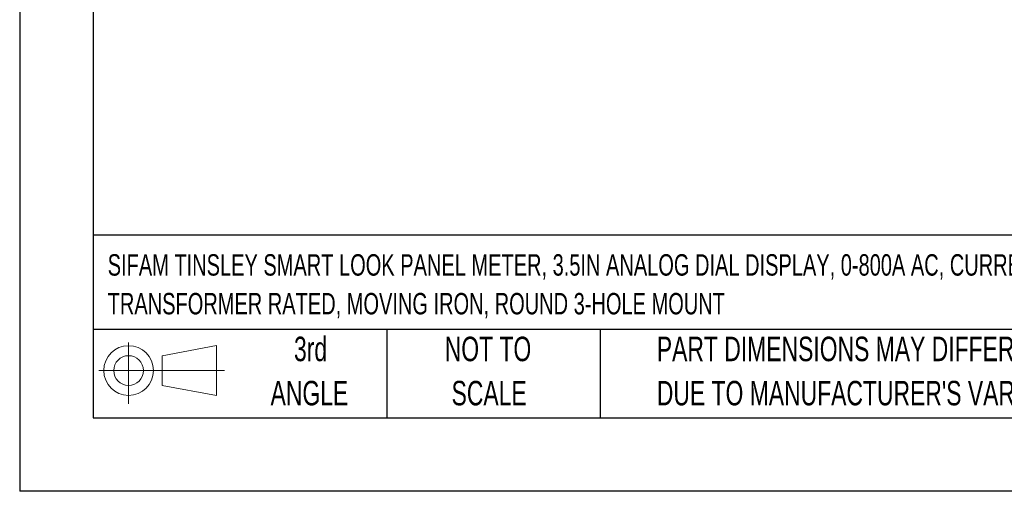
# Model space of a CAD drawing. Header units: millimetres. Extents: x 0 to 489, y 0 to 378.
# Tile 1 of 16: x 0 to 149, y 0 to 71. Entities that reach past the tile are written whole.
import ezdxf

# ---------------------------------------------------------------- set-up
doc = ezdxf.new("R2010")
doc.units = ezdxf.units.MM
doc.header["$LTSCALE"] = 1.75
doc.linetypes.add('CENTERX2', pattern=[20.32, 12.7, -2.54, 2.54, -2.54])
doc.layers.add('SLD-DEFPOINTS', color=7, linetype='Continuous')
doc.layers.add('TEXT', color=140, linetype='Continuous', lineweight=25)
doc.styles.add('SLDTEXTSTYLE0', font='TXT', dxfattribs={"width": 0.7})

# ---------------------------------------------------------------- blocks, each defined once
blk = doc.blocks.new('Block11')
at = {"color": 7, "linetype": 'Continuous', "lineweight": 18}
for p, q in [((4.53, 9.29), (4.53, 0)), ((9.59, 7.29), (17.81, 8.81)), ((17.81, 8.81), (17.81, 1.28)), ((9.59, 2.79), (9.59, 7.29)), ((0, 5.04), (19.03, 5.04)), ((9.59, 2.79), (17.81, 1.28))]:
    blk.add_line(p, q, dxfattribs=at)
for radius in [3.76, 2.25]:
    blk.add_circle((4.53, 5.04), radius, dxfattribs=at)
blk = doc.blocks.new('Block12')
at = {"layer": 'SLD-DEFPOINTS'}
blk.add_blockref('Block11', (0, 0), dxfattribs=at)
blk = doc.blocks.new('SW_NOTE_0')
at = {"layer": 'TEXT', "color": 0, "linetype": 'CENTERX2', "lineweight": 18, "char_height": 3.2375, "attachment_point": 1, "style": 'SLDTEXTSTYLE0'}
for s, insert in [('SIFAM TINSLEY SMART LOOK PANEL METER, 3.5IN ANALOG DIAL DISPLAY, 0-800A AC, CURRENT INPUT,', (0, 4.17)), ('TRANSFORMER RATED, MOVING IRON, ROUND 3-HOLE MOUNT', (0, -1.69))]:
    blk.add_mtext(s, dxfattribs=dict(at, insert=insert))
blk = doc.blocks.new('SW_NOTE_0_3')
at = {"layer": 'TEXT', "color": 0, "linetype": 'CENTERX2', "lineweight": 18, "char_height": 3.7042, "attachment_point": 1, "style": 'SLDTEXTSTYLE0'}
for s, insert in [('PART DIMENSIONS MAY DIFFER SLIGHTLY', (0, 4.77)), ("DUE TO MANUFACTURER'S VARIANCES", (0, -1.91))]:
    blk.add_mtext(s, dxfattribs=dict(at, insert=insert))
blk = doc.blocks.new('SW_NOTE_0_4')
at = {"layer": 'TEXT', "color": 0, "linetype": 'CENTERX2', "lineweight": 18, "char_height": 3.704, "attachment_point": 2, "style": 'SLDTEXTSTYLE0'}
for s, insert in [('NOT TO', (9.2, 4.77)), ('SCALE', (9.37, -1.91))]:
    blk.add_mtext(s, dxfattribs=dict(at, insert=insert))
blk = doc.blocks.new('SW_NOTE_0_5')
at = {"layer": 'TEXT', "color": 0, "linetype": 'CENTERX2', "lineweight": 18, "char_height": 3.704, "attachment_point": 2, "style": 'SLDTEXTSTYLE0'}
for s, insert in [('3rd', (4.05, 4.77)), ('ANGLE', (3.88, -1.91))]:
    blk.add_mtext(s, dxfattribs=dict(at, insert=insert))

msp = doc.modelspace()

# ---------------------------------------------------------------- linework, layer by layer
at = {"color": 7, "linetype": 'Continuous'}
for p in [(0.004, 377.83), (488.954, 0.005)]:
    msp.add_line(p, (0.004, 0.005), dxfattribs=at)
at = {"layer": 'TEXT'}
for p, q in [((11.112, 366.712), (11.112, 11.112)), ((477.837, 38.721), (11.112, 38.721)), ((477.837, 24.447), (11.112, 24.447)), ((55.562, 24.447), (55.562, 11.112)), ((87.87, 24.447), (87.87, 11.112)), ((11.112, 11.112), (477.837, 11.112))]:
    msp.add_line(p, q, dxfattribs=at)

# ---------------------------------------------------------------- block references
at = {"layer": 'SLD-DEFPOINTS'}
msp.add_blockref('Block12', (11.966, 13.219), dxfattribs=at)
at = {"layer": 'TEXT', "linetype": 'CENTERX2', "lineweight": 18}
for name, p in [('SW_NOTE_0', (13.323, 31.684)), ('SW_NOTE_0_5', (39.983, 18.612)), ('SW_NOTE_0_4', (61.7, 18.612)), ('SW_NOTE_0_3', (96.459, 18.612))]:
    msp.add_blockref(name, p, dxfattribs=at)

doc.saveas('drawing.dxf')
